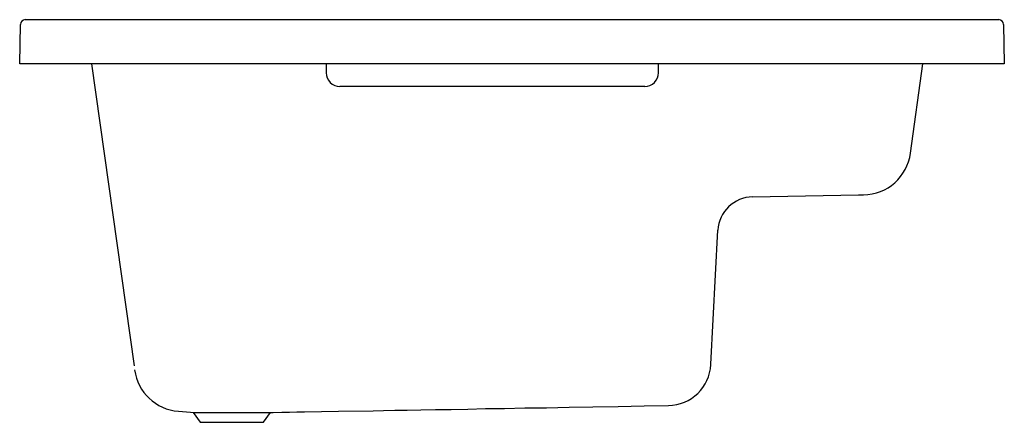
# Model space of a CAD drawing. Header units: millimetres. Extents: x 4898.59 to 4899.6, y 3059.37 to 3059.78.
import ezdxf

# ---------------------------------------------------------------- set-up
doc = ezdxf.new("R2010")
doc.units = ezdxf.units.MM
doc.layers.add('SANINDUSA', color=3, linetype='Continuous')

msp = doc.modelspace()

# ---------------------------------------------------------------- linework, layer by layer
at = {"layer": 'SANINDUSA'}
for p, q in [((4898.5947, 3059.7303), (4898.5954, 3059.7704)), ((4898.6004, 3059.7753), (4899.5906, 3059.7753)), ((4899.5956, 3059.7704), (4899.5963, 3059.7303)), ((4898.5997, 3059.7303), (4898.5947, 3059.7303)), ((4899.5913, 3059.7303), (4898.5997, 3059.7303)), ((4898.6678, 3059.7303), (4898.711, 3059.4228)), ((4898.9065, 3059.7303), (4898.9065, 3059.7213)), ((4899.2445, 3059.7213), (4899.2445, 3059.7303)), ((4899.5008, 3059.6392), (4899.5133, 3059.7303)), ((4899.5963, 3059.7303), (4899.5913, 3059.7303)), ((4899.2305, 3059.7073), (4898.9205, 3059.7073)), ((4899.3403, 3059.5949), (4899.4481, 3059.5968)), ((4899.4481, 3059.5968), (4899.4531, 3059.5969)), ((4899.2978, 3059.4245), (4899.3049, 3059.5608)), ((4899.2978, 3059.4242), (4899.2978, 3059.4245)), ((4898.7713, 3059.3753), (4898.7784, 3059.3653)), ((4898.8426, 3059.3653), (4898.8497, 3059.3752)), ((4898.7784, 3059.3653), (4898.8426, 3059.3653))]:
    msp.add_line(p, q, dxfattribs=at)
at = {"layer": 'SANINDUSA', "flags": 128}
for points in [[(4898.8496, 3059.3753), (4898.8525, 3059.3753), (4898.8613, 3059.3755), (4898.8692, 3059.3756), (4898.8768, 3059.3758), (4898.8845, 3059.3759), (4898.9191, 3059.3765), (4898.9543, 3059.3771), (4898.9647, 3059.3773), (4898.9762, 3059.3775), (4898.9889, 3059.3778), (4899.0027, 3059.378), (4899.0177, 3059.3783), (4899.0335, 3059.3785), (4899.0505, 3059.3788), (4899.0686, 3059.3792), (4899.0878, 3059.3795), (4899.1086, 3059.3799), (4899.1305, 3059.3802), (4899.1537, 3059.3807), (4899.1779, 3059.3811), (4899.2034, 3059.3815), (4899.23, 3059.382), (4899.2546, 3059.3824)], [(4898.7562, 3059.3766), (4898.7685, 3059.3756), (4898.7713, 3059.3754)], [(4898.7713, 3059.3753), (4898.7718, 3059.3753), (4898.7733, 3059.3753), (4898.7758, 3059.3753), (4898.7795, 3059.3753), (4898.7839, 3059.3753), (4898.7892, 3059.3753), (4898.7949, 3059.3753), (4898.8013, 3059.3753), (4898.8077, 3059.3753), (4898.8144, 3059.3753), (4898.8208, 3059.3753), (4898.8271, 3059.3753), (4898.8328, 3059.3753), (4898.838, 3059.3753), (4898.8422, 3059.3753), (4898.8457, 3059.3753), (4898.8481, 3059.3753), (4898.8494, 3059.3753), (4898.8496, 3059.3753)]]:
    msp.add_lwpolyline(points, dxfattribs=at)
at = {"layer": 'SANINDUSA'}
for centre, radius, start, end in [((4898.6004, 3059.7703), 0.005, 90, 179), ((4899.5906, 3059.7703), 0.005, 1, 90), ((4898.9205, 3059.7213), 0.014, 180.0019, 270.0092), ((4899.2305, 3059.7213), 0.014, 269.9919, 359.9971), ((4899.4523, 3059.6459), 0.049, 271, 352.1625), ((4899.3409, 3059.5589), 0.036, 91, 177), ((4899.2538, 3059.4264), 0.044, 270.9868, 357.0906), ((4898.7601, 3059.4254), 0.049, 188, 265.4415)]:
    msp.add_arc(centre, radius, start, end, dxfattribs=at)

doc.saveas('drawing.dxf')
